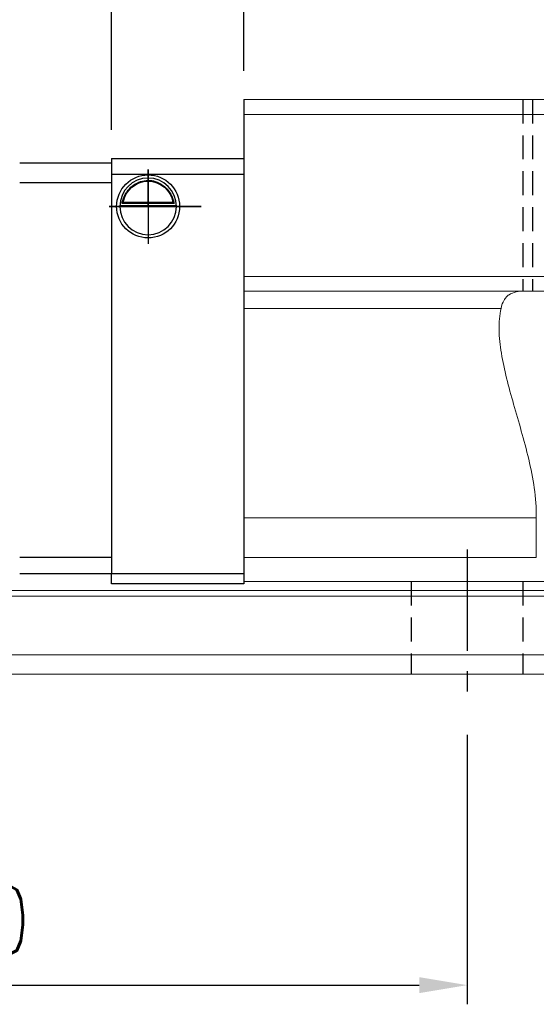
# Model space of a CAD drawing. Header units: millimetres. Extents: x 369 to 702, y 371 to 489.
# Tile 3 of 53: x 561 to 593, y 371 to 432. Entities that reach past the tile are written whole.
import ezdxf

# ---------------------------------------------------------------- set-up
doc = ezdxf.new("R2010")
doc.units = ezdxf.units.MM
doc.header["$PDSIZE"] = -1
doc.linetypes.add('CENTER', pattern=[10.16, 6.35, -1.27, 1.27, -1.27])
doc.linetypes.add('DASHED', pattern=[0.75, 0.5, -0.25])
for name, color, linetype in [('2', 7, 'Continuous'), ('CL', 1, 'CENTER'), ('DIM', 4, 'Continuous'), ('HID', 2, 'DASHED'), ('OUT', 3, 'Continuous')]:
    doc.layers.add(name, color=color, linetype=linetype)
doc.styles.add('DIM-7', font='SIMPLEX.shx', dxfattribs={"width": 0.7, "bigfont": 'chineset.shx'})
doc.dimstyles.new('CNS', dxfattribs={"dimtxt": 3.5, "dimasz": 2.5, "dimexe": 1, "dimexo": 1.5, "dimgap": 0.09, "dimtad": 0, "dimdsep": 46, "dimtxsty": 'DIM-7', "dimcen": 0.09, "dimclrd": 1, "dimclre": 1, "dimclrt": 4, "dimadec": 0, "dimazin": 0, "dimtfac": 1, "dimtix": 1, "dimtmove": 2, "dimatfit": 3, "dimfxl": 1, "dimtvp": 0.971429, "dimtolj": 1, "dimarcsym": 0})

# ---------------------------------------------------------------- blocks, each defined once
blk = doc.blocks.new('*D9')
at = {"layer": 'DEFPOINTS', "color": 0, "transparency": 16777216}
for p in [(574.87, 448.286), (574.87, 427.283), (662.87, 427.283)]:
    blk.add_point(p, dxfattribs=at)
at = {"layer": 'DIM', "color": 7, "lineweight": -2, "transparency": 16777216}
for p, q in [((574.87, 429.083), (574.87, 449.486)), ((662.87, 429.083), (662.87, 449.486)), ((659.87, 448.286), (577.87, 448.286))]:
    blk.add_line(p, q, dxfattribs=at)
at = {"layer": 'DIM', "color": 7, "transparency": 16777216}
for points in [[(577.87, 448.786), (577.87, 447.786), (574.87, 448.286)], [(659.87, 448.786), (659.87, 447.786), (662.87, 448.286)]]:
    blk.add_solid(points, dxfattribs=at)
at = {"layer": 'DIM', "color": 7, "transparency": 16777216, "insert": (618.87, 452.366), "char_height": 4.2, "attachment_point": 5, "style": 'DIM-7'}
blk.add_mtext('\\A1;88', dxfattribs=at)
blk = doc.blocks.new('*D10')
at = {"layer": 'DEFPOINTS', "color": 0, "transparency": 16777216}
for p in [(566.57, 455.322), (566.57, 423.583), (671.17, 423.583)]:
    blk.add_point(p, dxfattribs=at)
at = {"layer": 'DIM', "color": 7, "lineweight": -2, "transparency": 16777216}
for p, q in [((566.57, 425.383), (566.57, 456.522)), ((671.17, 425.383), (671.17, 456.522)), ((668.17, 455.322), (569.57, 455.322))]:
    blk.add_line(p, q, dxfattribs=at)
at = {"layer": 'DIM', "color": 7, "transparency": 16777216}
for points in [[(569.57, 455.822), (569.57, 454.822), (566.57, 455.322)], [(668.17, 455.822), (668.17, 454.822), (671.17, 455.322)]]:
    blk.add_solid(points, dxfattribs=at)
at = {"layer": 'DIM', "color": 7, "transparency": 16777216, "insert": (618.87, 459.402), "char_height": 4.2, "attachment_point": 5, "style": 'DIM-7'}
blk.add_mtext('\\A1;104.6', dxfattribs=at)
blk = doc.blocks.new('*D16')
at = {"layer": 'DEFPOINTS', "color": 0, "transparency": 16777216}
for p in [(528.87, 389.283), (588.87, 389.283), (588.87, 371.802)]:
    blk.add_point(p, dxfattribs=at)
at = {"layer": 'DIM', "color": 7, "lineweight": -2, "transparency": 16777216}
for p, q in [((528.87, 387.483), (528.87, 370.602)), ((588.87, 387.483), (588.87, 370.602)), ((531.87, 371.802), (585.87, 371.802))]:
    blk.add_line(p, q, dxfattribs=at)
at = {"layer": 'DIM', "color": 7, "transparency": 16777216}
for points in [[(531.87, 372.302), (531.87, 371.302), (528.87, 371.802)], [(585.87, 372.302), (585.87, 371.302), (588.87, 371.802)]]:
    blk.add_solid(points, dxfattribs=at)
at = {"layer": 'DIM', "color": 7, "transparency": 16777216, "insert": (558.87, 375.882), "char_height": 4.2, "attachment_point": 5, "style": 'DIM-7'}
blk.add_mtext('\\A1;60', dxfattribs=at)
blk = doc.blocks.new('*D18')
at = {"layer": 'DEFPOINTS', "color": 0, "transparency": 16777216}
for p in [(679.62, 463.302), (558.12, 423.333), (679.62, 423.333)]:
    blk.add_point(p, dxfattribs=at)
at = {"layer": 'DIM', "color": 7, "lineweight": -2, "transparency": 16777216}
for p, q in [((558.12, 425.133), (558.12, 464.502)), ((679.62, 425.133), (679.62, 464.502)), ((561.12, 463.302), (676.62, 463.302))]:
    blk.add_line(p, q, dxfattribs=at)
at = {"layer": 'DIM', "color": 7, "transparency": 16777216}
for points in [[(561.12, 463.802), (561.12, 462.802), (558.12, 463.302)], [(676.62, 463.802), (676.62, 462.802), (679.62, 463.302)]]:
    blk.add_solid(points, dxfattribs=at)
at = {"layer": 'DIM', "color": 7, "transparency": 16777216, "insert": (618.87, 467.382), "char_height": 4.2, "attachment_point": 5, "style": 'DIM-7'}
blk.add_mtext('\\A1;121.5', dxfattribs=at)

msp = doc.modelspace()

# ---------------------------------------------------------------- linework, layer by layer
at = {"layer": '2', "color": 0, "linetype": 'Continuous'}
for p, q in [((574.87, 427.283), (574.87, 396.948)), ((566.57, 423.283), (560.82, 423.283)), ((566.57, 423.583), (574.87, 423.583)), ((566.57, 423.583), (566.57, 422.583)), ((566.57, 422.583), (566.57, 397.583)), ((574.87, 422.583), (566.57, 422.583)), ((560.82, 422.083), (566.57, 422.083)), ((570.502, 420.766), (567.238, 420.766)), ((570.425, 420.833), (567.315, 420.833)), ((567.096, 420.633), (570.644, 420.633)), ((566.57, 398.583), (560.82, 398.583)), ((560.82, 397.583), (566.57, 397.583)), ((566.57, 397.583), (574.87, 397.583)), ((566.57, 397.083), (566.57, 397.583)), ((566.57, 396.948), (566.57, 397.083)), ((566.57, 396.948), (566.57, 397.083)), ((574.871, 396.948), (566.57, 396.948)), ((574.871, 396.948), (566.57, 396.948))]:
    msp.add_line(p, q, dxfattribs=at)
at = {"layer": '2', "color": 0, "linetype": 'Continuous', "extrusion": (0, 0, -1)}
for radius, start, end in [(1.975, 270, 90), (1.975, 90, 270), (1.575, 9.1332, 90), (1.575, 90, 170.8668)]:
    msp.add_arc((-568.87, 420.583), radius, start, end, dxfattribs=at)
at = {"layer": '2', "color": 0, "linetype": 'Continuous'}
for start, end in [(90, 270), (270, 90)]:
    msp.add_arc((568.87, 420.583), 1.775, start, end, dxfattribs=at)
for points, knots in [([(567.238, 420.766), (567.254, 420.842), (567.276, 420.931), (567.34, 421.121), (567.382, 421.223), (567.487, 421.418), (567.551, 421.515), (567.723, 421.726), (567.841, 421.837), (568.101, 422.017), (568.245, 422.09), (568.547, 422.187), (568.71, 422.214), (568.87, 422.214)], [0, 0, 0, 0, 0.137686, 0.137686, 0.275472, 0.275472, 0.412356, 0.412356, 0.606431, 0.606431, 0.804639, 0.804639, 1, 1, 1, 1]), ([(568.87, 422.214), (569.021, 422.214), (569.174, 422.19), (569.491, 422.094), (569.656, 422.01), (569.927, 421.812), (570.041, 421.701), (570.213, 421.482), (570.279, 421.375), (570.385, 421.161), (570.426, 421.051), (570.475, 420.885), (570.49, 420.822), (570.502, 420.766)], [0, 0, 0, 0, 0.183798, 0.183798, 0.410489, 0.410489, 0.600027, 0.600027, 0.749109, 0.749109, 0.899192, 0.899192, 1, 1, 1, 1])]:
    msp.add_open_spline(points, degree=3, knots=knots, dxfattribs=at)
for points in [[(567.238, 420.766), (567.264, 420.788), (567.289, 420.81), (567.315, 420.833)], [(570.425, 420.833), (570.45, 420.81), (570.476, 420.788), (570.502, 420.766)]]:
    msp.add_open_spline(points, degree=3, dxfattribs=at)
at = {"layer": 'CL', "color": 0}
for p, q in [((568.87, 422.904), (568.87, 418.228)), ((566.432, 420.583), (572.204, 420.583)), ((572.204, 420.583), (568.87, 420.583)), ((588.87, 399.083), (588.87, 389.283))]:
    msp.add_line(p, q, dxfattribs=at)
at = {"layer": 'DIM', "color": 0}
for q in [(568.87, 422.904), (566.432, 420.583)]:
    msp.add_line((568.87, 420.583), q, dxfattribs=at)
at = {"layer": 'HID', "color": 0, "ltscale": 3}
for p, q in [((592.37, 427.283), (592.37, 415.283)), ((592.97, 427.283), (592.97, 415.283)), ((585.37, 397.083), (585.37, 391.283)), ((592.37, 397.083), (592.37, 391.283))]:
    msp.add_line(p, q, dxfattribs=at)
at = {"layer": 'OUT', "color": 0, "linetype": 'Continuous', "lineweight": 15}
for p, q in [((662.87, 427.283), (574.87, 427.283)), ((574.87, 426.333), (662.87, 426.333)), ((574.87, 416.183), (662.87, 416.183)), ((574.87, 415.283), (662.87, 415.283)), ((574.87, 414.197), (590.996, 414.197)), ((574.87, 401.083), (593.208, 401.083)), ((593.208, 401.083), (593.208, 398.583)), ((574.87, 398.583), (593.208, 398.583)), ((574.87, 397.083), (662.87, 397.083)), ((674.87, 396.176), (546.389, 396.176)), ((694.87, 396.529), (546.444, 396.529)), ((694.87, 392.483), (545.267, 392.483)), ((674.87, 391.283), (508.87, 391.283))]:
    msp.add_line(p, q, dxfattribs=at)
for points, knots in [([(592.502, 415.283), (592.402, 415.283), (592.304, 415.279), (592.117, 415.262), (592.027, 415.249), (591.774, 415.193), (591.627, 415.134), (591.436, 415.003), (591.378, 414.952), (591.273, 414.838), (591.227, 414.774), (591.103, 414.562), (591.041, 414.391), (590.996, 414.197)], [0, 0, 0, 0, 0.125, 0.125, 0.25, 0.25, 0.5, 0.5, 0.625, 0.625, 0.75, 0.75, 1, 1, 1, 1]), ([(590.996, 414.197), (590.898, 413.776), (590.862, 413.319), (590.88, 412.374), (590.934, 411.886), (591.1, 410.873), (591.215, 410.347), (591.479, 409.281), (591.628, 408.74), (591.942, 407.639), (592.106, 407.079), (592.429, 405.936), (592.588, 405.349), (592.869, 404.157), (592.99, 403.555), (593.159, 402.333), (593.208, 401.712), (593.208, 401.083)], [0, 0, 0, 0, 0.125, 0.125, 0.25, 0.25, 0.375, 0.375, 0.5, 0.5, 0.625, 0.625, 0.75, 0.75, 0.875, 0.875, 1, 1, 1, 1])]:
    msp.add_open_spline(points, degree=3, knots=knots, dxfattribs=at)

# ---------------------------------------------------------------- dimensions: what is measured, and where the dimension line sits
at = {"layer": 'DIM', "color": 0}
for base, p1, p2, picture, middle in [((679.62, 463.302), (558.12, 423.333), (679.62, 423.333), '*D18', (618.87, 467.382)), ((566.57, 455.322), (671.17, 423.583), (566.57, 423.583), '*D10', (618.87, 459.402)), ((574.87, 448.286), (662.87, 427.283), (574.87, 427.283), '*D9', (618.87, 452.366)), ((588.87, 371.802), (528.87, 389.283), (588.87, 389.283), '*D16', (558.87, 375.882))]:
    dim = msp.add_linear_dim(base=base, p1=p1, p2=p2, dimstyle='CNS', override={"dimscale": 1.2, "dimclrd": 7, "dimclre": 7, "dimclrt": 7}, dxfattribs=at)
    dim.commit()
    dim.dimension.update_dxf_attribs({"geometry": picture, "text_midpoint": middle})

doc.saveas('drawing.dxf')
